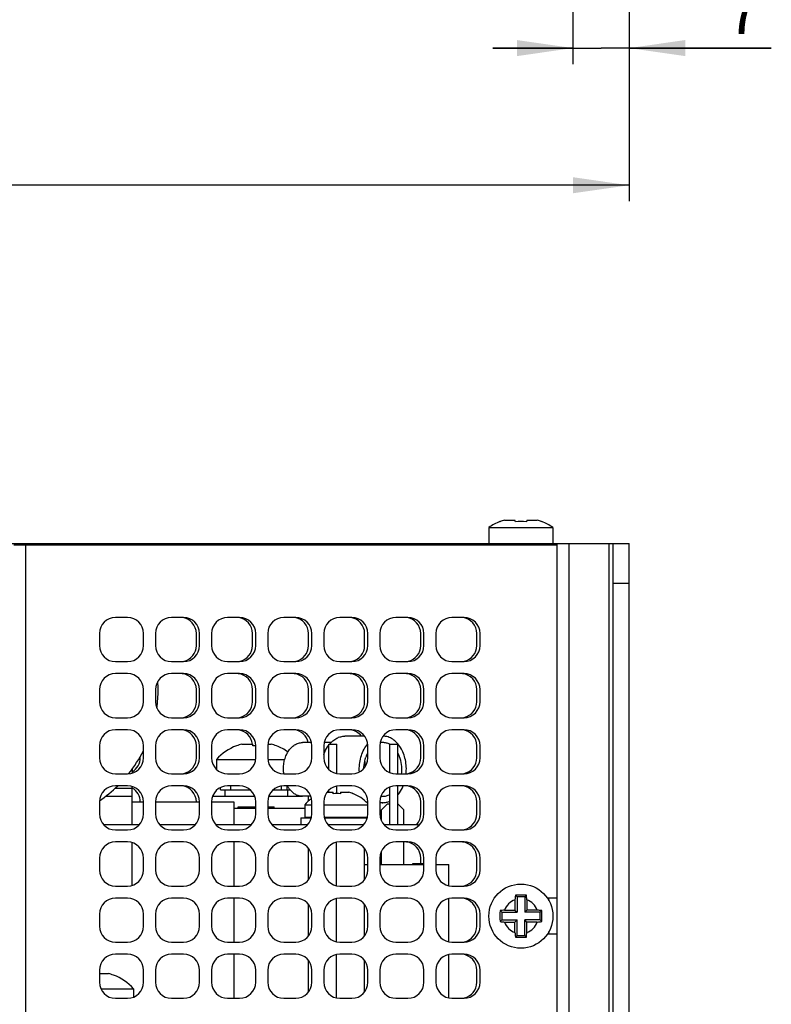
# Model space of a CAD drawing. Header units: millimetres. Extents: x 0 to 420, y 0 to 297.
# Tile 8 of 180: x 93 to 140, y 61 to 122. Entities that reach past the tile are written whole.
import ezdxf

# ---------------------------------------------------------------- set-up
doc = ezdxf.new("R2010")
doc.units = ezdxf.units.MM
doc.header["$LTSCALE"] = 23.1
doc.layers.get('0').update_dxf_attribs({"linetype": 'CONTINUOUS'})
doc.layers.add('ASSI', color=7, linetype='CONTINUOUS')
doc.styles.get("Standard").update_dxf_attribs({"font": 'txt', "width": 0.85})
doc.dimstyles.new('DIMSTYLE_3', dxfattribs={"dimtxt": 3.5, "dimasz": 3.5, "dimexe": 0.18, "dimexo": 0.0625, "dimgap": 0.09, "dimtad": 1, "dimdec": 0, "dimlfac": 2, "dimdsep": 46, "dimtxsty": 'STANDARD', "dimblk": '_FILLED', "dimblk1": '_FILLED', "dimblk2": '_FILLED', "dimcen": 0.09, "dimadec": 0, "dimazin": 0, "dimtp": 0.5, "dimtm": 0.5, "dimtfac": 1, "dimtdec": 0, "dimtofl": 0, "dimtmove": 0, "dimatfit": 3, "dimldrblk": '_FILLED', "dimfxl": 1, "dimtolj": 1, "dimarcsym": 0})
doc.dimstyles.new('DIMSTYLE_4', dxfattribs={"dimtxt": 3.5, "dimasz": 3.5, "dimexe": 0.18, "dimexo": 0.0625, "dimgap": 0.09, "dimtad": 1, "dimdec": 4, "dimlfac": 2, "dimdsep": 46, "dimtxsty": 'STANDARD', "dimblk": '_FILLED', "dimblk1": '_FILLED', "dimblk2": '_FILLED', "dimcen": 0.09, "dimadec": 0, "dimazin": 0, "dimtp": 0.2, "dimtm": 0.2, "dimtfac": 1, "dimtdec": 4, "dimtofl": 0, "dimtmove": 0, "dimatfit": 3, "dimldrblk": '_FILLED', "dimfxl": 1, "dimtolj": 1, "dimarcsym": 0})

# ---------------------------------------------------------------- blocks, each defined once
blk = doc.blocks.new('_FILLED')
at = {"color": 0, "linetype": 'BYBLOCK'}
blk.add_solid([(0, 0), (-1, 0.143), (-1, -0.143)], dxfattribs=at)
blk = doc.blocks.new('*D5')
at = {"color": 2, "linetype": 'CONTINUOUS'}
for p, q in [((127.481, 133.51), (127.481, 119.662)), ((130.981, 122.552), (130.981, 119.662)), ((127.481, 120.662), (122.481, 120.662)), ((122.481, 120.662), (129.231, 120.662)), ((139.856, 120.662), (129.231, 120.662)), ((130.981, 120.662), (139.856, 120.662))]:
    blk.add_line(p, q, dxfattribs=at)
at = {"color": 2, "linetype": 'CONTINUOUS', "xscale": 3.5, "yscale": 3.5, "zscale": 3.5}
blk.add_blockref('_FILLED', (127.481, 120.662), dxfattribs=at)
at = {"color": 2, "linetype": 'CONTINUOUS', "xscale": 3.5, "yscale": 3.5, "zscale": 3.5, "rotation": 180}
blk.add_blockref('_FILLED', (130.981, 120.662), dxfattribs=at)
at = {"color": 2, "linetype": 'CONTINUOUS', "insert": (137.106, 125.037), "char_height": 3.5, "width": 2.75, "attachment_point": 1, "line_spacing_factor": 0.9}
blk.add_mtext('7', dxfattribs=at)
blk = doc.blocks.new('*D6')
at = {"color": 2, "linetype": 'CONTINUOUS'}
for p, q in [((23, 192.211), (23, 111.107)), ((130.981, 125.2), (130.981, 111.107)), ((23, 112.107), (76.991, 112.107)), ((130.981, 112.107), (76.991, 112.107))]:
    blk.add_line(p, q, dxfattribs=at)
at = {"color": 2, "linetype": 'CONTINUOUS', "xscale": 3.5, "yscale": 3.5, "zscale": 3.5, "rotation": 180}
blk.add_blockref('_FILLED', (23, 112.107), dxfattribs=at)
at = {"color": 2, "linetype": 'CONTINUOUS', "xscale": 3.5, "yscale": 3.5, "zscale": 3.5}
blk.add_blockref('_FILLED', (130.981, 112.107), dxfattribs=at)
at = {"color": 2, "linetype": 'CONTINUOUS', "insert": (76.991, 116.482), "char_height": 3.5, "width": 7.5, "attachment_point": 2, "line_spacing_factor": 0.9}
blk.add_mtext('216', dxfattribs=at)

msp = doc.modelspace()

# ---------------------------------------------------------------- linework, layer by layer
at = {"color": 7, "linetype": 'CONTINUOUS'}
for p, q in [((122.929138, 91.123318), (122.92469, 91.139916)), ((123.210836, 91.222044), (123.862684, 91.222044)), ((123.889138, 91.123318), (123.862684, 91.222044)), ((124.599915, 91.222044), (124.573462, 91.123318)), ((124.599915, 91.222044), (125.251764, 91.222044)), ((125.537909, 91.139916), (125.533462, 91.123318)), ((92.0813, 89.772044), (126.4813, 89.772044)), ((93.3313, 89.772044), (93.3313, 89.672044)), ((94.3313, 89.772044), (94.3313, 89.672044)), ((106.4813, 77.137195), (106.4813, 77.145146)), ((106.808329, 77.247044), (107.5063, 77.247044)), ((107.5063, 77.137195), (107.5063, 77.247044)), ((108.436913, 77.247044), (108.654271, 77.247044)), ((108.9813, 77.145146), (108.9813, 77.137195)), ((112.24505, 77.247044), (112.74505, 77.247044)), ((112.24505, 75.6713), (112.24505, 77.247044)), ((112.74505, 75.415667), (112.74505, 77.247044)), ((116.05505, 77.247044), (116.55505, 77.247044)), ((116.05505, 75.471913), (116.05505, 77.247044)), ((116.55505, 75.397044), (116.55505, 77.247044)), ((105.2313, 76.297044), (107.675687, 76.297044)), ((105.2313, 76.297044), (105.2313, 75.68505)), ((108.436913, 76.297044), (109.496417, 76.297044)), ((99.9813, 75.699122), (99.9813, 75.443576)), ((98.91222, 74.497044), (99.9813, 74.497044)), ((99.9813, 72.247044), (99.9813, 74.600513)), ((112.24505, 74.247044), (112.24505, 74.372789)), ((112.74505, 74.16834), (112.74505, 74.628422)), ((116.05505, 72.247044), (116.05505, 74.572175)), ((116.55505, 72.247044), (116.55505, 74.647044)), ((104.996047, 73.997044), (107.616553, 73.997044)), ((108.496047, 73.997044), (110.595082, 73.997044)), ((110.9813, 73.702672), (110.9813, 73.997044)), ((112.132205, 74.247044), (112.52005, 74.247044)), ((112.52005, 74.158332), (112.52005, 74.247044)), ((112.97005, 74.247044), (113.48667, 74.247044)), ((112.97005, 74.247044), (112.97005, 74.158332)), ((113.74505, 74.168469), (113.74505, 74.158332)), ((99.9813, 73.647044), (100.6813, 73.647044)), ((101.4313, 73.647044), (104.1813, 73.647044)), ((104.9313, 73.647044), (106.3163, 73.647044)), ((106.3163, 73.647044), (106.3163, 72.247044)), ((106.3163, 73.247044), (107.6813, 73.247044)), ((106.5813, 73.347044), (107.6813, 73.347044)), ((106.5813, 73.247044), (106.5813, 73.347044)), ((106.6438, 73.247044), (106.6438, 73.347044)), ((106.7063, 73.247044), (106.7063, 73.347044)), ((106.9563, 73.247044), (106.9563, 73.347044)), ((107.2063, 73.247044), (107.2063, 73.347044)), ((107.6438, 73.247044), (107.6438, 73.347044)), ((108.4313, 73.347044), (108.8313, 73.347044)), ((108.4313, 73.247044), (110.74505, 73.247044)), ((108.4563, 73.247044), (108.4563, 73.347044)), ((108.7063, 73.247044), (108.7063, 73.347044)), ((108.7688, 73.247044), (108.7688, 73.347044)), ((108.8313, 73.247044), (108.8313, 73.347044)), ((110.74505, 73.472044), (111.1813, 73.472044)), ((110.74505, 73.472044), (110.74505, 72.697044)), ((111.9313, 73.472044), (114.6813, 73.472044)), ((115.8813, 73.497044), (115.5313, 73.147044)), ((115.5313, 72.464161), (115.5313, 73.147044)), ((116.05505, 73.497044), (115.8813, 73.497044)), ((116.5813, 73.497044), (116.55505, 73.497044)), ((116.9313, 73.147044), (116.5813, 73.497044)), ((116.9313, 72.247044), (116.9313, 73.147044)), ((110.49505, 72.647044), (111.148146, 72.647044)), ((110.49505, 72.647044), (110.49505, 72.247044)), ((110.74505, 72.697044), (111.160499, 72.697044)), ((111.9521, 72.697044), (114.660499, 72.697044)), ((111.964454, 72.647044), (114.648146, 72.647044)), ((113.74505, 72.697044), (113.74505, 72.647044)), ((99.9813, 68.443576), (99.9813, 71.100513)), ((106.3163, 71.147044), (106.3163, 68.397044)), ((116.9313, 69.747044), (116.9313, 71.147044)), ((115.5313, 69.747044), (115.5313, 70.579928)), ((114.4813, 69.747044), (114.6813, 69.747044)), ((115.4313, 69.747044), (118.1813, 69.747044)), ((117.4813, 69.797044), (118.1813, 69.797044)), ((117.4813, 69.747044), (117.4813, 69.797044)), ((117.6063, 69.747044), (117.6063, 69.797044)), ((118.9313, 69.747044), (119.7313, 69.747044)), ((119.7313, 68.417845), (119.7313, 69.747044)), ((106.3163, 67.647044), (106.3163, 64.897044)), ((119.7313, 64.917845), (119.7313, 67.626244)), ((123.889138, 67.824206), (123.9913, 67.722044)), ((124.4713, 67.722044), (123.9913, 67.722044)), ((123.9913, 67.722044), (123.9913, 66.762044)), ((124.573462, 67.824206), (124.4713, 67.722044)), ((124.4713, 67.722044), (124.4713, 66.762044)), ((123.862684, 67.542509), (123.862684, 66.89066)), ((124.599915, 67.542509), (124.599915, 66.89066)), ((122.929138, 66.864206), (123.0313, 66.762044)), ((123.0313, 66.762044), (123.9913, 66.762044)), ((123.0313, 66.762044), (123.0313, 66.282044)), ((123.210836, 66.89066), (123.862684, 66.89066)), ((123.862684, 66.89066), (123.9913, 66.762044)), ((124.599915, 66.89066), (124.4713, 66.762044)), ((125.4313, 66.762044), (124.4713, 66.762044)), ((125.251764, 66.89066), (124.599915, 66.89066)), ((125.533462, 66.864206), (125.4313, 66.762044)), ((125.4313, 66.282044), (125.4313, 66.762044)), ((122.929138, 66.179882), (123.0313, 66.282044)), ((123.0313, 66.282044), (123.9913, 66.282044)), ((123.210836, 66.153429), (123.862684, 66.153429)), ((123.862684, 66.153429), (123.9913, 66.282044)), ((123.862684, 65.50158), (123.862684, 66.153429)), ((123.9913, 65.322044), (123.9913, 66.282044)), ((125.4313, 66.282044), (124.4713, 66.282044)), ((124.599915, 66.153429), (124.4713, 66.282044)), ((124.4713, 65.322044), (124.4713, 66.282044)), ((125.251764, 66.153429), (124.599915, 66.153429)), ((124.599915, 65.50158), (124.599915, 66.153429)), ((125.533462, 66.179882), (125.4313, 66.282044)), ((123.889138, 65.219882), (123.9913, 65.322044)), ((123.9913, 65.322044), (124.4713, 65.322044)), ((124.573462, 65.219882), (124.4713, 65.322044)), ((106.3163, 64.147044), (106.3163, 61.397044)), ((119.7313, 61.417845), (119.7313, 64.126244)), ((97.9313, 62.947044), (98.489271, 62.947044)), ((98.8163, 62.845146), (98.8163, 62.837195)), ((98.015327, 61.997044), (100.0663, 61.997044)), ((100.0663, 61.997044), (100.0663, 61.475288))]:
    msp.add_line(p, q, dxfattribs=at)
at = {"color": 9, "linetype": 'CONTINUOUS'}
msp.add_line((98.320469, 73.997044), (99.9813, 73.997044), dxfattribs=at)
at = {"color": 7, "linetype": 'CONTINUOUS'}
for centre, radius, start, end in [((124.222778, 87.883393), 3.488642, 106.86200761, 111.7658748), ((124.2313, 87.604942), 3.534974, 84.44545247, 95.55454753), ((124.239822, 87.883393), 3.488642, 68.2341252, 73.13799239), ((93.2188, 80.636044), 8.375, 0, 3.60292813), ((107.7313, 73.957571), 3.423907, 111.41250865, 136.89981597), ((107.7313, 73.957571), 3.416506, 105.67322246, 111.46118804), ((107.7313, 73.957571), 3.187575, 90.89866714, 94.04767825), ((107.7313, 73.957571), 3.416506, 68.53881196, 74.32677754), ((107.7313, 73.957571), 3.423907, 54.98168686, 68.58749135), ((112.74505, 71.666399), 2.694504, 126.02252972, 137.92356365), ((112.74505, 71.666399), 2.50207, 84.84067649, 95.15932351), ((112.74505, 71.666399), 2.685094, 68.13465928, 73.96652966), ((112.74505, 71.666399), 2.694504, 44.6770942, 68.21493804), ((134.984829, 66.640145), 11.15869, 173.90881146, 175.36162826), ((124.230773, 54.704716), 13.123938, 89.99769775, 91.49165883), ((124.231426, 54.673813), 13.154841, 88.51009608, 90.00054734), ((113.640604, 66.655436), 10.995154, 4.62756691, 6.10199337), ((124.2313, 66.522044), 1.085, 109.86090582, 160.13909418), ((124.2313, 66.522044), 1.085, 19.86090582, 70.13909418), ((136.081452, 66.522044), 13.156764, 178.50976642, 181.49023358), ((124.097908, 55.931349), 10.995154, 94.62756691, 96.10199337), ((124.3494, 55.768515), 11.15869, 83.90881146, 85.36162826), ((112.381148, 66.522044), 13.156764, 358.50976642, 1.49023358), ((124.113199, 77.275574), 11.15869, 263.90881146, 265.36162826), ((124.2313, 66.522044), 1.085, 199.86090582, 250.13909418), ((124.2313, 66.522044), 1.085, 289.86090582, 340.13909418), ((124.364692, 77.11274), 10.995154, 274.62756691, 276.10199337), ((134.821996, 66.388653), 10.995154, 184.62756691, 186.10199337), ((124.231174, 78.370276), 13.154841, 268.51009608, 270.00054734), ((124.231827, 78.339373), 13.123938, 269.99769775, 271.49165883), ((113.477771, 66.403944), 11.15869, 353.90881146, 355.36162826), ((97.5663, 59.657571), 3.416506, 68.53881196, 74.32677754), ((97.5663, 59.657571), 3.423907, 43.10018403, 68.58749135)]:
    msp.add_arc(centre, radius, start, end, dxfattribs=at)
at = {"layer": 'ASSI', "color": 7, "linetype": 'CONTINUOUS'}
for p, q in [((122.2313, 90.757044), (126.2313, 90.757044)), ((122.2313, 90.757044), (122.2313, 89.772044)), ((126.2313, 90.757044), (126.2313, 89.772044)), ((92.5813, 89.672044), (126.4813, 89.672044)), ((126.4813, 89.772044), (130.9813, 89.772044)), ((126.4813, 89.772044), (126.4813, 18.272044)), ((129.9813, 18.272044), (129.9813, 89.772044)), ((130.9813, 87.272044), (129.9813, 87.272044)), ((99.6813, 85.147044), (98.9313, 85.147044)), ((103.1813, 85.147044), (102.4313, 85.147044)), ((106.6813, 85.147044), (105.9313, 85.147044)), ((110.1813, 85.147044), (109.4313, 85.147044)), ((113.6813, 85.147044), (112.9313, 85.147044)), ((117.1813, 85.147044), (116.4313, 85.147044)), ((120.6813, 85.147044), (119.9313, 85.147044)), ((97.9313, 84.147044), (97.9313, 83.397044)), ((100.6813, 83.397044), (100.6813, 84.147044)), ((101.4313, 84.147044), (101.4313, 83.397044)), ((103.9813, 83.397044), (103.9813, 84.147044)), ((104.1813, 83.397044), (104.1813, 84.147044)), ((104.9313, 84.147044), (104.9313, 83.397044)), ((107.4813, 83.397044), (107.4813, 84.147044)), ((107.6813, 83.397044), (107.6813, 84.147044)), ((108.4313, 84.147044), (108.4313, 83.397044)), ((110.9813, 83.397044), (110.9813, 84.147044)), ((111.1813, 83.397044), (111.1813, 84.147044)), ((111.9313, 84.147044), (111.9313, 83.397044)), ((114.4813, 83.397044), (114.4813, 84.147044)), ((114.6813, 83.397044), (114.6813, 84.147044)), ((115.4313, 84.147044), (115.4313, 83.397044)), ((117.9813, 83.397044), (117.9813, 84.147044)), ((118.1813, 83.397044), (118.1813, 84.147044)), ((118.9313, 84.147044), (118.9313, 83.397044)), ((121.4813, 83.397044), (121.4813, 84.147044)), ((121.6813, 83.397044), (121.6813, 84.147044)), ((98.9313, 82.397044), (99.6813, 82.397044)), ((102.4313, 82.397044), (103.1813, 82.397044)), ((105.9313, 82.397044), (106.6813, 82.397044)), ((109.4313, 82.397044), (110.1813, 82.397044)), ((112.9313, 82.397044), (113.6813, 82.397044)), ((116.4313, 82.397044), (117.1813, 82.397044)), ((119.9313, 82.397044), (120.6813, 82.397044)), ((99.6813, 81.647044), (98.9313, 81.647044)), ((103.1813, 81.647044), (102.4313, 81.647044)), ((106.6813, 81.647044), (105.9313, 81.647044)), ((110.1813, 81.647044), (109.4313, 81.647044)), ((113.6813, 81.647044), (112.9313, 81.647044)), ((117.1813, 81.647044), (116.4313, 81.647044)), ((120.6813, 81.647044), (119.9313, 81.647044)), ((97.9313, 80.647044), (97.9313, 79.897044)), ((100.6813, 79.897044), (100.6813, 80.647044)), ((101.4313, 80.647044), (101.4313, 79.897044)), ((103.9813, 79.897044), (103.9813, 80.647044)), ((104.1813, 79.897044), (104.1813, 80.647044)), ((104.9313, 80.647044), (104.9313, 79.897044)), ((107.4813, 79.897044), (107.4813, 80.647044)), ((107.6813, 79.897044), (107.6813, 80.647044)), ((108.4313, 80.647044), (108.4313, 79.897044)), ((110.9813, 79.897044), (110.9813, 80.647044)), ((111.1813, 79.897044), (111.1813, 80.647044)), ((111.9313, 80.647044), (111.9313, 79.897044)), ((114.4813, 79.897044), (114.4813, 80.647044)), ((114.6813, 79.897044), (114.6813, 80.647044)), ((115.4313, 80.647044), (115.4313, 79.897044)), ((117.9813, 79.897044), (117.9813, 80.647044)), ((118.1813, 79.897044), (118.1813, 80.647044)), ((118.9313, 80.647044), (118.9313, 79.897044)), ((121.4813, 79.897044), (121.4813, 80.647044)), ((121.6813, 79.897044), (121.6813, 80.647044)), ((98.9313, 78.897044), (99.6813, 78.897044)), ((102.4313, 78.897044), (103.1813, 78.897044)), ((105.9313, 78.897044), (106.6813, 78.897044)), ((109.4313, 78.897044), (110.1813, 78.897044)), ((112.9313, 78.897044), (113.6813, 78.897044)), ((116.4313, 78.897044), (117.1813, 78.897044)), ((119.9313, 78.897044), (120.6813, 78.897044)), ((99.6813, 78.147044), (98.9313, 78.147044)), ((103.1813, 78.147044), (102.4313, 78.147044)), ((106.6813, 78.147044), (105.9313, 78.147044)), ((110.1813, 78.147044), (109.4313, 78.147044)), ((113.6813, 78.147044), (112.9313, 78.147044)), ((117.1813, 78.147044), (116.4313, 78.147044)), ((120.6813, 78.147044), (119.9313, 78.147044)), ((114.480395, 77.747044), (113.246733, 77.747044)), ((97.9313, 77.147044), (97.9313, 76.397044)), ((100.6813, 76.397044), (100.6813, 77.147044)), ((101.4313, 77.147044), (101.4313, 76.397044)), ((103.9813, 76.397044), (103.9813, 77.147044)), ((104.1813, 76.397044), (104.1813, 77.147044)), ((104.9313, 77.147044), (104.9313, 76.397044)), ((107.6813, 76.397044), (107.6813, 77.147044)), ((108.4313, 77.147044), (108.4313, 76.397044)), ((111.160499, 77.347044), (110.595082, 77.347044)), ((111.1813, 76.397044), (111.1813, 77.147044)), ((111.9313, 77.147044), (111.9313, 76.397044)), ((112.381408, 77.347044), (111.9521, 77.347044)), ((114.617559, 77.193127), (114.61995, 77.196256)), ((114.6813, 76.397044), (114.6813, 77.147044)), ((115.4313, 77.147044), (115.4313, 76.397044)), ((117.9813, 76.397044), (117.9813, 77.147044)), ((118.1813, 76.397044), (118.1813, 77.147044)), ((118.9313, 77.147044), (118.9313, 76.397044)), ((121.4813, 76.397044), (121.4813, 77.147044)), ((121.6813, 76.397044), (121.6813, 77.147044)), ((100.4813, 76.397044), (100.4813, 76.465608)), ((98.9313, 75.397044), (99.6813, 75.397044)), ((102.4313, 75.397044), (103.1813, 75.397044)), ((105.9313, 75.397044), (106.6813, 75.397044)), ((109.4313, 75.397044), (110.1813, 75.397044)), ((112.9313, 75.397044), (113.6813, 75.397044)), ((116.4313, 75.397044), (117.1813, 75.397044)), ((119.9313, 75.397044), (120.6813, 75.397044)), ((99.6813, 74.647044), (98.9313, 74.647044)), ((103.1813, 74.647044), (102.4313, 74.647044)), ((105.4813, 74.397044), (105.4813, 74.538323)), ((105.481315, 74.397044), (107.341739, 74.397044)), ((105.7813, 73.997044), (105.7813, 74.397044)), ((106.6813, 74.647044), (105.9313, 74.647044)), ((108.770861, 74.397044), (109.826968, 74.397044)), ((109.294006, 74.397044), (109.294006, 74.636175)), ((110.1813, 74.647044), (109.4313, 74.647044)), ((109.647559, 74.397044), (109.647559, 74.647044)), ((109.6813, 73.997044), (109.6813, 74.397044)), ((113.6813, 74.647044), (112.9313, 74.647044)), ((117.1813, 74.647044), (116.4313, 74.647044)), ((120.6813, 74.647044), (119.9313, 74.647044)), ((111.116553, 73.997044), (110.595082, 73.997044)), ((97.9313, 73.647044), (97.9313, 72.897044)), ((100.6813, 72.897044), (100.6813, 73.647044)), ((101.4313, 73.647044), (101.4313, 72.897044)), ((104.1813, 72.897044), (104.1813, 73.647044)), ((104.9313, 73.647044), (104.9313, 72.897044)), ((107.6813, 72.897044), (107.6813, 73.647044)), ((108.4313, 73.647044), (108.4313, 72.897044)), ((111.1813, 72.897044), (111.1813, 73.647044)), ((111.9313, 73.647044), (111.9313, 72.897044)), ((114.6813, 73.597044), (114.623695, 73.597044)), ((114.6813, 72.897044), (114.6813, 73.647044)), ((115.4313, 73.647044), (115.4313, 72.897044)), ((115.61554, 73.597044), (115.4313, 73.597044)), ((117.9813, 72.897044), (117.9813, 73.647044)), ((118.1813, 72.897044), (118.1813, 73.647044)), ((118.9313, 73.647044), (118.9313, 72.897044)), ((121.4813, 72.897044), (121.4813, 73.647044)), ((121.6813, 72.897044), (121.6813, 73.647044)), ((98.17282, 72.247044), (100.43978, 72.247044)), ((98.9313, 71.897044), (99.6813, 71.897044)), ((101.67282, 72.247044), (103.93978, 72.247044)), ((102.4313, 71.897044), (103.1813, 71.897044)), ((105.17282, 72.247044), (107.43978, 72.247044)), ((105.9313, 71.897044), (106.6813, 71.897044)), ((108.67282, 72.247044), (110.93978, 72.247044)), ((109.4313, 71.897044), (110.1813, 71.897044)), ((112.17282, 72.247044), (114.43978, 72.247044)), ((112.9313, 71.897044), (113.6813, 71.897044)), ((115.67282, 72.247044), (117.82505, 72.247044)), ((116.4313, 71.897044), (117.1813, 71.897044)), ((117.82505, 72.133488), (117.82505, 72.247044)), ((119.9313, 71.897044), (120.6813, 71.897044)), ((99.6813, 71.147044), (98.9313, 71.147044)), ((103.1813, 71.147044), (102.4313, 71.147044)), ((106.6813, 71.147044), (105.9313, 71.147044)), ((110.1813, 71.147044), (109.4313, 71.147044)), ((110.9813, 68.798159), (110.9813, 70.74593)), ((112.7313, 68.417845), (112.7313, 71.126244)), ((113.6813, 71.147044), (112.9313, 71.147044)), ((114.4813, 68.798159), (114.4813, 70.74593)), ((117.1813, 71.147044), (116.4313, 71.147044)), ((120.6813, 71.147044), (119.9313, 71.147044)), ((97.9313, 70.147044), (97.9313, 69.397044)), ((100.6813, 69.397044), (100.6813, 70.147044)), ((101.4313, 70.147044), (101.4313, 69.397044)), ((104.1813, 69.397044), (104.1813, 70.147044)), ((104.9313, 70.147044), (104.9313, 69.397044)), ((107.6813, 69.397044), (107.6813, 70.147044)), ((108.4313, 70.147044), (108.4313, 69.397044)), ((111.1813, 69.397044), (111.1813, 70.147044)), ((111.9313, 70.147044), (111.9313, 69.397044)), ((114.6813, 69.397044), (114.6813, 70.147044)), ((115.4313, 70.147044), (115.4313, 69.397044)), ((117.9813, 69.797044), (117.9813, 70.147044)), ((118.1813, 69.397044), (118.1813, 70.147044)), ((118.9313, 70.147044), (118.9313, 69.397044)), ((121.4813, 69.397044), (121.4813, 70.147044)), ((121.6813, 69.397044), (121.6813, 70.147044)), ((98.9313, 68.397044), (99.6813, 68.397044)), ((102.4313, 68.397044), (103.1813, 68.397044)), ((105.9313, 68.397044), (106.6813, 68.397044)), ((109.4313, 68.397044), (110.1813, 68.397044)), ((112.9313, 68.397044), (113.6813, 68.397044)), ((116.4313, 68.397044), (117.1813, 68.397044)), ((119.9313, 68.397044), (120.6813, 68.397044)), ((99.6813, 67.647044), (98.9313, 67.647044)), ((103.1813, 67.647044), (102.4313, 67.647044)), ((106.6813, 67.647044), (105.9313, 67.647044)), ((110.1813, 67.647044), (109.4313, 67.647044)), ((112.7313, 64.917845), (112.7313, 67.626244)), ((113.6813, 67.647044), (112.9313, 67.647044)), ((117.1813, 67.647044), (116.4313, 67.647044)), ((120.6813, 67.647044), (119.9313, 67.647044)), ((126.4813, 67.647044), (125.884307, 67.647044)), ((110.9813, 65.298159), (110.9813, 67.24593)), ((114.4813, 65.298159), (114.4813, 67.24593)), ((97.9313, 66.647044), (97.9313, 65.897044)), ((100.6813, 65.897044), (100.6813, 66.647044)), ((101.4313, 66.647044), (101.4313, 65.897044)), ((104.1813, 65.897044), (104.1813, 66.647044)), ((104.9313, 66.647044), (104.9313, 65.897044)), ((107.6813, 65.897044), (107.6813, 66.647044)), ((108.4313, 66.647044), (108.4313, 65.897044)), ((111.1813, 65.897044), (111.1813, 66.647044)), ((111.9313, 66.647044), (111.9313, 65.897044)), ((114.6813, 65.897044), (114.6813, 66.647044)), ((115.4313, 66.647044), (115.4313, 65.897044)), ((118.1813, 65.897044), (118.1813, 66.647044)), ((118.9313, 66.647044), (118.9313, 65.897044)), ((121.4813, 65.897044), (121.4813, 66.647044)), ((121.6813, 65.897044), (121.6813, 66.647044)), ((126.4813, 65.397044), (125.884307, 65.397044)), ((98.9313, 64.897044), (99.6813, 64.897044)), ((102.4313, 64.897044), (103.1813, 64.897044)), ((105.9313, 64.897044), (106.6813, 64.897044)), ((109.4313, 64.897044), (110.1813, 64.897044)), ((112.9313, 64.897044), (113.6813, 64.897044)), ((116.4313, 64.897044), (117.1813, 64.897044)), ((119.9313, 64.897044), (120.6813, 64.897044)), ((99.6813, 64.147044), (98.9313, 64.147044)), ((103.1813, 64.147044), (102.4313, 64.147044)), ((106.6813, 64.147044), (105.9313, 64.147044)), ((110.1813, 64.147044), (109.4313, 64.147044)), ((112.7313, 61.417845), (112.7313, 64.126244)), ((113.6813, 64.147044), (112.9313, 64.147044)), ((117.1813, 64.147044), (116.4313, 64.147044)), ((120.6813, 64.147044), (119.9313, 64.147044)), ((110.9813, 61.798159), (110.9813, 63.74593)), ((114.4813, 61.798159), (114.4813, 63.74593)), ((97.9313, 63.147044), (97.9313, 62.397044)), ((100.6813, 62.397044), (100.6813, 63.147044)), ((101.4313, 63.147044), (101.4313, 62.397044)), ((104.1813, 62.397044), (104.1813, 63.147044)), ((104.9313, 63.147044), (104.9313, 62.397044)), ((107.6813, 62.397044), (107.6813, 63.147044)), ((108.4313, 63.147044), (108.4313, 62.397044)), ((111.1813, 62.397044), (111.1813, 63.147044)), ((111.9313, 63.147044), (111.9313, 62.397044)), ((114.6813, 62.397044), (114.6813, 63.147044)), ((115.4313, 63.147044), (115.4313, 62.397044)), ((118.1813, 62.397044), (118.1813, 63.147044)), ((118.9313, 63.147044), (118.9313, 62.397044)), ((121.4813, 62.397044), (121.4813, 63.147044)), ((121.6813, 62.397044), (121.6813, 63.147044)), ((98.9313, 61.397044), (99.6813, 61.397044)), ((102.4313, 61.397044), (103.1813, 61.397044)), ((105.9313, 61.397044), (106.6813, 61.397044)), ((109.4313, 61.397044), (110.1813, 61.397044)), ((112.9313, 61.397044), (113.6813, 61.397044)), ((116.4313, 61.397044), (117.1813, 61.397044)), ((119.9313, 61.397044), (120.6813, 61.397044))]:
    msp.add_line(p, q, dxfattribs=at)
at = {"layer": 'ASSI', "color": 9, "linetype": 'CONTINUOUS'}
for p, q in [((93.3313, 18.372044), (93.3313, 89.672044)), ((127.2313, 89.772044), (127.2313, 18.272044)), ((129.7313, 18.272044), (129.7313, 89.772044)), ((106.14031, 74.397044), (106.14031, 74.647044)), ((125.9813, 67.489254), (125.9813, 67.647044)), ((125.9813, 65.397044), (125.9813, 65.554835))]:
    msp.add_line(p, q, dxfattribs=at)
at = {"layer": 'ASSI', "color": 3, "linetype": 'CONTINUOUS'}
msp.add_line((130.9813, 18.272044), (130.9813, 89.772044), dxfattribs=at)
at = {"layer": 'ASSI', "color": 7, "linetype": 'CONTINUOUS'}
msp.add_circle((124.2313, 66.522044), 2, dxfattribs=at)
for centre, radius, start, end in [((124.2313, 87.954302), 3.443162, 112.30144772, 125.5111576), ((124.2313, 87.954302), 3.443162, 54.4888424, 67.69855228), ((98.9313, 84.147044), 1, 90, 180), ((99.6813, 84.147044), 1, 0, 90), ((102.4313, 84.147044), 1, 90, 180), ((102.9813, 84.147044), 1, 0, 83.8922766), ((103.1813, 84.147044), 1, 0, 90), ((105.9313, 84.147044), 1, 90, 180), ((106.4813, 84.147044), 1, 0, 83.8922766), ((106.6813, 84.147044), 1, 0, 90), ((109.4313, 84.147044), 1, 90, 180), ((109.9813, 84.147044), 1, 0, 83.8922766), ((110.1813, 84.147044), 1, 0, 90), ((112.9313, 84.147044), 1, 90, 180), ((113.4813, 84.147044), 1, 0, 83.8922766), ((113.6813, 84.147044), 1, 0, 90), ((116.4313, 84.147044), 1, 90, 180), ((116.9813, 84.147044), 1, 0, 83.8922766), ((117.1813, 84.147044), 1, 0, 90), ((119.9313, 84.147044), 1, 90, 180), ((120.4813, 84.147044), 1, 0, 83.8922766), ((120.6813, 84.147044), 1, 0, 90), ((98.9313, 83.397044), 1, 180, 270), ((99.6813, 83.397044), 1, 270, 360), ((102.4313, 83.397044), 1, 180, 270), ((103.1813, 83.397044), 1, 270, 360), ((102.9813, 83.397044), 1, 282.08702149, 360), ((105.9313, 83.397044), 1, 180, 270), ((106.6813, 83.397044), 1, 270, 360), ((106.4813, 83.397044), 1, 282.08702149, 360), ((109.4313, 83.397044), 1, 180, 270), ((110.1813, 83.397044), 1, 270, 360), ((109.9813, 83.397044), 1, 282.08702149, 360), ((112.9313, 83.397044), 1, 180, 270), ((113.6813, 83.397044), 1, 270, 360), ((113.4813, 83.397044), 1, 282.08702149, 360), ((116.4313, 83.397044), 1, 180, 270), ((117.1813, 83.397044), 1, 270, 360), ((116.9813, 83.397044), 1, 282.08702149, 360), ((119.9313, 83.397044), 1, 180, 270), ((120.6813, 83.397044), 1, 270, 360), ((120.4813, 83.397044), 1, 282.08702149, 360), ((98.9313, 80.647044), 1, 90, 180), ((99.6813, 80.647044), 1, 0, 90), ((102.4313, 80.647044), 1, 90, 180), ((102.9813, 80.647044), 1, 0, 83.8922766), ((103.1813, 80.647044), 1, 0, 90), ((105.9313, 80.647044), 1, 90, 180), ((106.4813, 80.647044), 1, 0, 83.8922766), ((106.6813, 80.647044), 1, 0, 90), ((109.4313, 80.647044), 1, 90, 180), ((109.9813, 80.647044), 1, 0, 83.8922766), ((110.1813, 80.647044), 1, 0, 90), ((112.9313, 80.647044), 1, 90, 180), ((113.4813, 80.647044), 1, 0, 83.8922766), ((113.6813, 80.647044), 1, 0, 90), ((116.4313, 80.647044), 1, 90, 180), ((116.9813, 80.647044), 1, 0, 83.8922766), ((117.1813, 80.647044), 1, 0, 90), ((119.9313, 80.647044), 1, 90, 180), ((120.4813, 80.647044), 1, 0, 83.8922766), ((120.6813, 80.647044), 1, 0, 90), ((93.2188, 80.636044), 8.375, 352.18681484, 360), ((98.9313, 79.897044), 1, 180, 270), ((99.6813, 79.897044), 1, 270, 360), ((102.4313, 79.897044), 1, 180, 270), ((103.1813, 79.897044), 1, 270, 360), ((102.9813, 79.897044), 1, 282.08702149, 360), ((105.9313, 79.897044), 1, 180, 270), ((106.6813, 79.897044), 1, 270, 360), ((106.4813, 79.897044), 1, 282.08702149, 360), ((109.4313, 79.897044), 1, 180, 270), ((110.1813, 79.897044), 1, 270, 360), ((109.9813, 79.897044), 1, 282.08702149, 360), ((112.9313, 79.897044), 1, 180, 270), ((113.6813, 79.897044), 1, 270, 360), ((113.4813, 79.897044), 1, 282.08702149, 360), ((116.4313, 79.897044), 1, 180, 270), ((117.1813, 79.897044), 1, 270, 360), ((116.9813, 79.897044), 1, 282.08702149, 360), ((119.9313, 79.897044), 1, 180, 270), ((120.6813, 79.897044), 1, 270, 360), ((120.4813, 79.897044), 1, 282.08702149, 360), ((98.9313, 77.147044), 1, 90, 180), ((99.6813, 77.147044), 1, 0, 90), ((102.4313, 77.147044), 1, 90, 180), ((102.9813, 77.147044), 1, 0, 83.8922766), ((103.1813, 77.147044), 1, 0, 90), ((105.9313, 77.147044), 1, 90, 180), ((106.4813, 77.147044), 1, 6.1077234, 83.8922766), ((106.6813, 77.147044), 1, 0, 90), ((109.4313, 77.147044), 1, 90, 180), ((109.9813, 77.147044), 1, 11.54669608, 83.8922766), ((110.1813, 77.147044), 1, 0, 90), ((112.9313, 77.147044), 1, 90, 180), ((113.4813, 77.147044), 1, 36.8927837, 83.8922766), ((113.6813, 77.147044), 1, 0, 90), ((116.4313, 77.147044), 1, 90, 180), ((116.9813, 77.147044), 1, 0, 83.8922766), ((117.1813, 77.147044), 1, 0, 90), ((119.9313, 77.147044), 1, 90, 180), ((120.4813, 77.147044), 1, 0, 83.8922766), ((120.6813, 77.147044), 1, 0, 90), ((93.2188, 80.636044), 8.375, 321.3010519, 333.01064528), ((116.04313, 76.107042), 1.792158, 139.8262816, 142.5717926), ((115.616198, 76.498884), 0.84816, 90.04443853, 101.3451206), ((115.556152, 76.344702), 1.01397, 60.51841392, 61.08955078), ((98.9313, 76.397044), 1, 180, 270), ((99.6813, 76.397044), 1, 270, 360), ((99.4813, 76.397044), 1, 300.02211424, 360), ((102.4313, 76.397044), 1, 180, 270), ((103.1813, 76.397044), 1, 270, 360), ((102.9813, 76.397044), 1, 282.08702149, 360), ((105.9313, 76.397044), 1, 180, 270), ((106.6813, 76.397044), 1, 270, 360), ((109.4313, 76.397044), 1, 180, 270), ((110.1813, 76.397044), 1, 270, 360), ((112.9313, 76.397044), 1, 180, 270), ((113.6813, 76.397044), 1, 270, 360), ((112.255587, 75.678742), 2.292393, 5.12800304, 12.94060854), ((116.414519, 75.764772), 1.970842, 157.79884421, 159.89473784), ((116.4313, 76.397044), 1, 180, 270), ((117.1813, 76.397044), 1, 270, 360), ((116.9813, 76.397044), 1, 282.08702149, 360), ((119.9313, 76.397044), 1, 180, 270), ((120.6813, 76.397044), 1, 270, 360), ((120.4813, 76.397044), 1, 282.08702149, 360), ((111.749359, 75.67023), 2.338619, 184.14471708, 186.70404619), ((98.9313, 73.647044), 1, 90, 180), ((93.2188, 80.636044), 8.375, 304.28425232, 314.33939138), ((99.6813, 73.647044), 1, 0, 90), ((99.4813, 73.647044), 1, 0, 59.97788576), ((102.4313, 73.647044), 1, 90, 180), ((102.9813, 73.647044), 1, 0, 83.8922766), ((103.1813, 73.647044), 1, 0, 90), ((105.9313, 73.647044), 1, 90, 180), ((106.6813, 73.647044), 1, 0, 90), ((109.4313, 73.647044), 1, 90, 180), ((110.1813, 73.647044), 1, 0, 90), ((112.9313, 73.647044), 1, 90, 180), ((113.6813, 73.647044), 1, 0, 90), ((116.4313, 73.647044), 1, 90, 180), ((116.9813, 73.647044), 1, 0, 83.8922766), ((117.1813, 73.647044), 1, 0, 90), ((119.9313, 73.647044), 1, 90, 180), ((120.4813, 73.647044), 1, 0, 83.8922766), ((120.6813, 73.647044), 1, 0, 90), ((113.828785, 75.348289), 1.982568, 212.61256396, 213.75586517), ((115.61581, 74.839844), 0.8428, 262.05059998, 269.98170579), ((115.616794, 74.6495), 1.052504, 259.8459694, 265.93056633), ((115.615605, 74.635176), 1.038132, 265.93994765, 269.99646093), ((98.9313, 72.897044), 1, 180, 270), ((99.6813, 72.897044), 1, 270, 360), ((102.4313, 72.897044), 1, 180, 270), ((103.1813, 72.897044), 1, 270, 360), ((105.9313, 72.897044), 1, 180, 270), ((106.6813, 72.897044), 1, 270, 360), ((109.4313, 72.897044), 1, 180, 270), ((110.1813, 72.897044), 1, 270, 360), ((112.9313, 72.897044), 1, 180, 270), ((113.6813, 72.897044), 1, 270, 360), ((113.4813, 72.897044), 1, 345.49780772, 348.45330392), ((116.4313, 72.897044), 1, 180, 270), ((117.1813, 72.897044), 1, 270, 360), ((116.9813, 72.897044), 1, 319.41570911, 360), ((119.9313, 72.897044), 1, 180, 270), ((120.6813, 72.897044), 1, 270, 360), ((120.4813, 72.897044), 1, 282.08702149, 360), ((98.9313, 70.147044), 1, 90, 180), ((99.6813, 70.147044), 1, 0, 90), ((102.4313, 70.147044), 1, 90, 180), ((103.1813, 70.147044), 1, 0, 90), ((105.9313, 70.147044), 1, 90, 180), ((106.6813, 70.147044), 1, 0, 90), ((109.4313, 70.147044), 1, 90, 180), ((110.1813, 70.147044), 1, 0, 90), ((112.9313, 70.147044), 1, 90, 180), ((113.6813, 70.147044), 1, 0, 90), ((116.4313, 70.147044), 1, 90, 180), ((116.9813, 70.147044), 1, 0, 83.8922766), ((117.1813, 70.147044), 1, 0, 90), ((119.9313, 70.147044), 1, 90, 180), ((120.4813, 70.147044), 1, 0, 83.8922766), ((120.6813, 70.147044), 1, 0, 90), ((98.9313, 69.397044), 1, 180, 270), ((99.6813, 69.397044), 1, 270, 360), ((102.4313, 69.397044), 1, 180, 270), ((103.1813, 69.397044), 1, 270, 360), ((105.9313, 69.397044), 1, 180, 270), ((106.6813, 69.397044), 1, 270, 360), ((109.4313, 69.397044), 1, 180, 270), ((110.1813, 69.397044), 1, 270, 360), ((112.9313, 69.397044), 1, 180, 270), ((113.6813, 69.397044), 1, 270, 360), ((116.4313, 69.397044), 1, 180, 270), ((117.1813, 69.397044), 1, 270, 360), ((119.9313, 69.397044), 1, 180, 270), ((120.6813, 69.397044), 1, 270, 360), ((120.4813, 69.397044), 1, 282.08702149, 360), ((98.9313, 66.647044), 1, 90, 180), ((99.6813, 66.647044), 1, 0, 90), ((102.4313, 66.647044), 1, 90, 180), ((103.1813, 66.647044), 1, 0, 90), ((105.9313, 66.647044), 1, 90, 180), ((106.6813, 66.647044), 1, 0, 90), ((109.4313, 66.647044), 1, 90, 180), ((110.1813, 66.647044), 1, 0, 90), ((112.9313, 66.647044), 1, 90, 180), ((113.6813, 66.647044), 1, 0, 90), ((116.4313, 66.647044), 1, 90, 180), ((117.1813, 66.647044), 1, 0, 90), ((119.9313, 66.647044), 1, 90, 180), ((120.4813, 66.647044), 1, 0, 83.8922766), ((120.6813, 66.647044), 1, 0, 90), ((98.9313, 65.897044), 1, 180, 270), ((99.6813, 65.897044), 1, 270, 360), ((102.4313, 65.897044), 1, 180, 270), ((103.1813, 65.897044), 1, 270, 360), ((105.9313, 65.897044), 1, 180, 270), ((106.6813, 65.897044), 1, 270, 360), ((109.4313, 65.897044), 1, 180, 270), ((110.1813, 65.897044), 1, 270, 360), ((112.9313, 65.897044), 1, 180, 270), ((113.6813, 65.897044), 1, 270, 360), ((116.4313, 65.897044), 1, 180, 270), ((117.1813, 65.897044), 1, 270, 360), ((119.9313, 65.897044), 1, 180, 270), ((120.6813, 65.897044), 1, 270, 360), ((120.4813, 65.897044), 1, 282.08702149, 360), ((98.9313, 63.147044), 1, 90, 180), ((99.6813, 63.147044), 1, 0, 90), ((102.4313, 63.147044), 1, 90, 180), ((103.1813, 63.147044), 1, 0, 90), ((105.9313, 63.147044), 1, 90, 180), ((106.6813, 63.147044), 1, 0, 90), ((109.4313, 63.147044), 1, 90, 180), ((110.1813, 63.147044), 1, 0, 90), ((112.9313, 63.147044), 1, 90, 180), ((113.6813, 63.147044), 1, 0, 90), ((116.4313, 63.147044), 1, 90, 180), ((117.1813, 63.147044), 1, 0, 90), ((119.9313, 63.147044), 1, 90, 180), ((120.4813, 63.147044), 1, 0, 83.8922766), ((120.6813, 63.147044), 1, 0, 90), ((98.9313, 62.397044), 1, 180, 270), ((99.6813, 62.397044), 1, 270, 360), ((102.4313, 62.397044), 1, 180, 270), ((103.1813, 62.397044), 1, 270, 360), ((105.9313, 62.397044), 1, 180, 270), ((106.6813, 62.397044), 1, 270, 360), ((109.4313, 62.397044), 1, 180, 270), ((110.1813, 62.397044), 1, 270, 360), ((112.9313, 62.397044), 1, 180, 270), ((113.6813, 62.397044), 1, 270, 360), ((116.4313, 62.397044), 1, 180, 270), ((117.1813, 62.397044), 1, 270, 360), ((119.9313, 62.397044), 1, 180, 270), ((120.6813, 62.397044), 1, 270, 360), ((120.4813, 62.397044), 1, 282.08702149, 360)]:
    msp.add_arc(centre, radius, start, end, dxfattribs=at)
for points, knots in [([(112.291755, 77.247371), (112.355447, 77.324587), (112.492204, 77.464382), (112.72857, 77.625067), (112.982748, 77.72448), (113.15985, 77.747044), (113.246733, 77.747044)], [0, 0, 0, 0, 0.270081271, 0.524142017, 0.765567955, 1, 1, 1, 1]), ([(117.069838, 75.396995), (117.097149, 75.685773), (117.073924, 76.124443), (116.915175, 76.667703), (116.739971, 77.028914), (116.514516, 77.33154), (116.247255, 77.562212), (115.94892, 77.709161), (115.735721, 77.745289), (115.631737, 77.746918)], [0, 0, 0, 0, 0.284942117, 0.422994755, 0.554276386, 0.677138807, 0.791230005, 0.897840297, 1, 1, 1, 1]), ([(109.416856, 75.501204), (109.400138, 75.731757), (109.425354, 76.08038), (109.55967, 76.509963), (109.703976, 76.793801), (109.887274, 77.030279), (110.102848, 77.209115), (110.342156, 77.321286), (110.512221, 77.347044), (110.595082, 77.347044)], [0, 0, 0, 0, 0.285720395, 0.423640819, 0.554610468, 0.677127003, 0.790981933, 0.897580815, 1, 1, 1, 1]), ([(111.930953, 76.590228), (111.950271, 76.645595), (112.031967, 76.855886), (112.144211, 77.054993), (112.244968, 77.188145)], [0, 0, 0, 0, 0.259909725, 1, 1, 1, 1]), ([(114.15242, 75.51653), (114.144202, 75.67118), (114.152312, 75.980048), (114.26052, 76.560435), (114.446377, 76.968502), (114.617559, 77.193127)], [0, 0, 0, 0, 0.262668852, 0.520995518, 1, 1, 1, 1]), ([(116.046348, 77.232308), (115.979719, 77.269105), (115.83968, 77.326894), (115.68924, 77.347044), (115.61554, 77.347044)], [0, 0, 0, 0, 0.508058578, 1, 1, 1, 1]), ([(114.432054, 75.737934), (114.433754, 75.798944), (114.449639, 76.037864), (114.502443, 76.27474), (114.563775, 76.442241)], [0, 0, 0, 0, 0.254932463, 1, 1, 1, 1]), ([(114.58979, 76.509474), (114.59657, 76.526083), (114.624217, 76.591213), (114.655525, 76.654799), (114.680998, 76.701063)], [0, 0, 0, 0, 0.253555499, 1, 1, 1, 1]), ([(116.783867, 75.396996), (116.797199, 75.510249), (116.816796, 75.951568), (116.711628, 76.403263), (116.555376, 76.691378)], [0, 0, 0, 0, 0.258118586, 1, 1, 1, 1]), ([(109.826968, 74.397044), (109.811319, 74.415899), (109.749118, 74.494925), (109.694932, 74.580168), (109.658427, 74.646872)], [0, 0, 0, 0, 0.24370729, 1, 1, 1, 1]), ([(110.595082, 73.997044), (110.525254, 73.997044), (110.382937, 74.015095), (110.178602, 74.094642), (109.988449, 74.22325), (109.878299, 74.335196), (109.826968, 74.397044)], [0, 0, 0, 0, 0.234539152, 0.476020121, 0.730035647, 1, 1, 1, 1]), ([(116.555128, 74.078317), (116.589365, 74.118685), (116.724414, 74.293499), (116.828664, 74.491216), (116.891214, 74.646892)], [0, 0, 0, 0, 0.239830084, 1, 1, 1, 1]), ([(115.61554, 73.997044), (115.690835, 73.997044), (115.844659, 74.018108), (115.98739, 74.078392), (116.055171, 74.116711)], [0, 0, 0, 0, 0.491615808, 1, 1, 1, 1]), ([(115.61554, 73.597044), (115.690086, 73.597044), (115.841269, 73.613495), (115.985451, 73.661416), (116.0551, 73.692348)], [0, 0, 0, 0, 0.494483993, 1, 1, 1, 1])]:
    msp.add_open_spline(points, degree=3, knots=knots, dxfattribs=at)

# ---------------------------------------------------------------- dimensions: what is measured, and where the dimension line sits
at = {"color": 2, "linetype": 'CONTINUOUS'}
for base, p1, p2, dimstyle, picture, middle in [((23.00005, 112.106831), (130.9813, 125.200335), (23.00005, 192.210585), 'DIMSTYLE_3', '*D6', (73.240675, 114.731831)), ((127.4813, 120.662012), (130.9813, 122.552334), (127.4813, 133.509736), 'DIMSTYLE_4', '*D5', (138.481342, 123.287012))]:
    dim = msp.add_linear_dim(base=base, p1=p1, p2=p2, angle=180, dimstyle=dimstyle, dxfattribs=at)
    dim.commit()
    dim.dimension.update_dxf_attribs({"geometry": picture, "text_midpoint": middle, "dimtype": 160})

doc.saveas('drawing.dxf')
